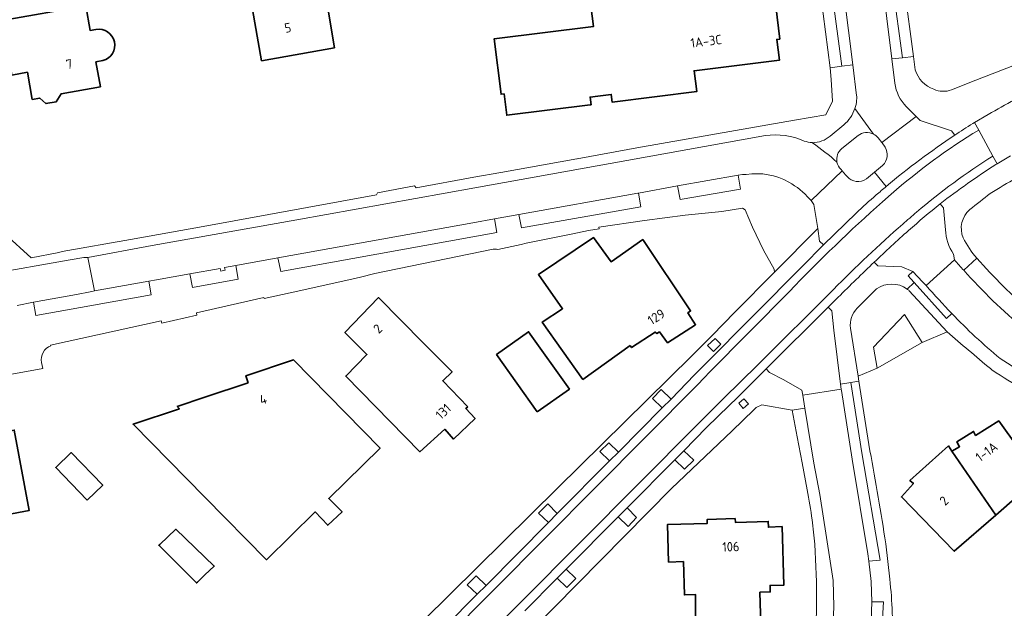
# Model space of a CAD drawing. Extents: x 152761 to 155748, y 459947 to 462743.
# Tile 133 of 256: x 153973 to 154115, y 462233 to 462317. Entities that reach past the tile are written whole.
import ezdxf
from ezdxf.enums import TextEntityAlignment as Align

# ---------------------------------------------------------------- set-up
doc = ezdxf.new("R2010")
doc.units = 0
doc.header["$LTSCALE"] = 0.75
for name, color, linetype, lineweight in [('B-RO-GR-BEPLANTING_CULTUUR_HEESTERS-GV', 251, 'CONTINUOUS', 18), ('B-RO-GR-GROENVOORZIENING-GV', 251, 'CONTINUOUS', 18), ('B-RO-GR-HAAG-GV', 251, 'CONTINUOUS', 13), ('B-RO-IE-TERREINAFSCHEIDING_KUNSTMATIG_HEKWERK-G', 251, 'IE-TERREINAFSCHEIDING-KUNSTMATIG', 18), ('B-RO-OG-BEBOUWING-GV', 6, 'CONTINUOUS', 35), ('B-RO-OG-BEBOUWING-T18', 1, 'CONTINUOUS', 18), ('B-RO-OG-TERREIN_CULTUURSCHEIDING-GV', 251, 'CONTINUOUS', 18), ('B-RO-VH-VERHARDING_ASFALT-GV', 251, 'CONTINUOUS', 18), ('B-RO-VH-VERHARDING_BETONSTRAATSTEEN-GV', 251, 'CONTINUOUS', 18), ('B-RO-VH-VERHARDING_STRAATBAKSTEEN-GV', 251, 'CONTINUOUS', 18), ('B-RO-VH-VERHARDING_TEGEL-GV', 251, 'CONTINUOUS', 18)]:
    doc.layers.add(name, color=color, linetype=linetype, lineweight=lineweight)
doc.styles.add('NLCS-ISO-M200-T18', font='NLCS-ISO.ttf', dxfattribs={"height": 0.36})
doc.linetypes.add('IE-TERREINAFSCHEIDING-KUNSTMATIG', pattern='A,4,[82,NLCS.SHX,S=0.75,R=90,X=0,Y=0],4,-2', length=10)

msp = doc.modelspace()

# ---------------------------------------------------------------- linework, layer by layer
at = {"layer": 'B-RO-GR-BEPLANTING_CULTUUR_HEESTERS-GV', "flags": 128}
msp.add_lwpolyline([(154102.785, 462271.071), (154100.289, 462275.124), (154095.814, 462270.438), (154096.355, 462267.411)], close=True, dxfattribs=at)
at = {"layer": 'B-RO-GR-GROENVOORZIENING-GV'}
for points in [[(154095.844, 462300.933, 0.30281), (154093.608, 462300.738)], [(154096.51, 462300.406, 0.1517098), (154095.844, 462300.933)], [(154091.287, 462298.872, 0.2734491), (154090.586, 462296.953)], [(154097.135, 462296.462, 0.3494173), (154097.5, 462299.098)], [(154090.586, 462296.953, 0.1572107), (154091.17, 462295.871)], [(154092.03, 462294.884, 0.3938248), (154094.833, 462294.544)]]:
    msp.add_lwpolyline(points, format="xyb", dxfattribs=at)
at = {"layer": 'B-RO-GR-GROENVOORZIENING-GV', "flags": 128}
for points in [[(154093.608, 462300.738), (154091.287, 462298.872)], [(154097.5, 462299.098), (154097.053, 462299.687), (154097.016, 462299.736), (154096.51, 462300.406)], [(154091.17, 462295.871), (154091.324, 462295.675), (154091.821, 462295.123), (154092.03, 462294.884)], [(154094.833, 462294.544), (154095.965, 462295.487), (154097.135, 462296.462)]]:
    msp.add_lwpolyline(points, dxfattribs=at)
for points in [[(154072.9, 462269.796), (154073.959, 462270.848), (154073.118, 462271.677), (154072.062, 462270.67)], [(154065.561, 462261.715), (154066.823, 462262.994), (154065.419, 462264.337), (154064.164, 462263.069)], [(154077.245, 462263.038), (154076.514, 462262.382), (154077.17, 462261.652), (154077.9, 462262.308)], [(154059.283, 462255.391), (154057.901, 462256.732), (154056.627, 462255.467), (154058.018, 462254.137)], [(154068.641, 462255.584), (154067.363, 462254.294), (154068.763, 462252.935), (154070.09, 462254.235)], [(154049.243, 462245.293), (154050.506, 462246.568), (154049.138, 462247.951), (154047.822, 462246.648)], [(154060.517, 462247.404), (154059.226, 462246.114), (154060.651, 462244.744), (154061.867, 462246.012)], [(154039.05, 462235.006), (154040.307, 462236.278), (154038.898, 462237.633), (154037.612, 462236.351)], [(154051.785, 462238.603), (154050.517, 462237.331), (154051.891, 462235.958), (154053.18, 462237.256)]]:
    msp.add_lwpolyline(points, close=True, dxfattribs=at)
at = {"layer": 'B-RO-GR-HAAG-GV'}
for points in [[(154095.844, 462300.933, 0.30281), (154093.608, 462300.738)], [(154096.51, 462300.406, 0.1517098), (154095.844, 462300.933)], [(154091.287, 462298.872, 0.2734491), (154090.586, 462296.953)], [(154097.135, 462296.462, 0.3494173), (154097.5, 462299.098)], [(154090.586, 462296.953, 0.1572107), (154091.17, 462295.871)], [(154092.03, 462294.884, 0.3938248), (154094.833, 462294.544)]]:
    msp.add_lwpolyline(points, format="xyb", dxfattribs=at)
at = {"layer": 'B-RO-GR-HAAG-GV', "flags": 128}
for points in [[(154093.608, 462300.738), (154091.287, 462298.872)], [(154097.5, 462299.098), (154097.053, 462299.687), (154097.016, 462299.736), (154096.51, 462300.406)], [(154091.17, 462295.871), (154091.324, 462295.675), (154091.821, 462295.123), (154092.03, 462294.884)], [(154094.833, 462294.544), (154095.965, 462295.487), (154097.135, 462296.462)]]:
    msp.add_lwpolyline(points, dxfattribs=at)
at = {"layer": 'B-RO-IE-TERREINAFSCHEIDING_KUNSTMATIG_HEKWERK-G', "flags": 128}
msp.add_lwpolyline([(154093.625, 462266.255), (154096.355, 462267.411), (154102.785, 462271.071), (154106.361, 462272.643)], dxfattribs=at)
at = {"layer": 'B-RO-OG-BEBOUWING-GV', "flags": 128}
for points in [[(154018.604, 462313.314), (154016.913, 462323.362), (154024.96, 462324.827), (154023.044, 462335.408), (154018.549, 462334.634), (154019.829, 462327.31), (154012.255, 462325.866), (154012.849, 462322.748), (154006.365, 462321.601), (154008.152, 462311.471)], [(154055.244, 462305.138), (154055.363, 462305.153), (154055.225, 462306.264), (154056.301, 462306.398), (154058.252, 462306.641), (154058.39, 462305.53), (154070.497, 462307.037), (154070.111, 462310.024), (154082.345, 462311.54), (154081.96, 462314.515), (154082.399, 462314.567), (154081.44, 462322.505), (154055.328, 462319.317), (154055.695, 462316.37), (154041.465, 462314.598), (154042.452, 462306.669), (154042.899, 462306.725), (154043.282, 462303.649)], [(154060.941, 462270.674), (154061.163, 462270.353), (154064.561, 462272.574), (154064.793, 462272.381), (154065.142, 462272.614), (154066.32, 462271.051), (154070.32, 462273.623), (154069.217, 462275.334), (154069.625, 462275.606), (154062.758, 462285.843), (154058.226, 462282.651), (154055.713, 462286.117), (154047.801, 462280.823), (154051.263, 462275.921), (154048.366, 462274.013), (154054.198, 462265.793)], [(154037.685, 462261.883), (154034.096, 462265.598), (154035.431, 462266.886), (154033.806, 462268.526), (154031.342, 462271.013), (154024.895, 462277.52), (154020.088, 462272.536), (154023.244, 462269.38), (154020.198, 462266.28), (154030.795, 462255.432), (154034.381, 462258.67), (154035.657, 462257.259), (154038.736, 462260.21), (154037.394, 462261.61)], [(154047.649, 462261.146), (154052.241, 462264.404), (154046.409, 462272.624), (154041.817, 462269.366)], [(154006.24, 462265.317), (154000, 462263.233), (153996.056, 462261.915), (153996.37, 462261.596), (153989.728, 462259.377), (154000, 462248.934), (154008.832, 462239.956), (154015.801, 462246.809), (154017.618, 462244.9), (154019.679, 462246.841), (154017.77, 462248.746), (154025.118, 462255.971), (154012.696, 462268.604), (154005.901, 462266.332)], [(154107.07, 462255.541), (154113.335, 462246.338), (154119.567, 462251.773), (154113.767, 462259.864), (154110.458, 462257.776), (154110.167, 462258.353), (154107.77, 462256.857), (154108.15, 462256.161)], [(153960.406, 462252.88), (153961.451, 462247.298), (153964.355, 462247.843), (153964.664, 462246.198), (153971.33, 462247.447), (153971.527, 462246.396), (153974.85, 462247.019), (153972.692, 462258.537), (153962.704, 462256.666), (153963.311, 462253.425)], [(154113.335, 462246.338), (154107.07, 462255.541), (154106.561, 462256.273), (154101.046, 462251.312), (154101.547, 462250.898), (154099.825, 462248.959), (154107.403, 462241.164)], [(153983.159, 462248.482), (153985.391, 462250.638), (153980.877, 462255.31), (153978.645, 462253.155)], [(154076.013, 462245.852), (154071.977, 462245.722), (154071.995, 462245.17), (154066.298, 462244.999), (154066.47, 462239.632), (154068.588, 462239.699), (154068.74, 462234.929), (154070.316, 462234.982), (154070.317, 462230.057), (154079.679, 462230.655), (154079.558, 462235.295), (154081.032, 462235.345), (154081.002, 462236.282), (154082.994, 462236.326), (154082.727, 462244.705), (154080.778, 462244.619), (154080.752, 462245.458), (154076.03, 462245.298)], [(154000, 462237.812), (154001.351, 462239.059), (153995.871, 462244.326), (153993.543, 462242.159), (153993.41, 462242.035), (153998.811, 462236.632), (153998.936, 462236.751)]]:
    msp.add_lwpolyline(points, close=True, dxfattribs=at)
msp.add_lwpolyline([(153984.409, 462315.942), (153983.574, 462315.811), (153982.959, 462319.326), (153970.966, 462317.227), (153972.371, 462309.411), (153974.577, 462309.808), (153975.276, 462305.924), (153976.366, 462306.12), (153977.232, 462305.337), (153978.709, 462305.603), (153979.406, 462306.716), (153985.056, 462307.731), (153984.413, 462311.31), (153985.411, 462311.489)], dxfattribs=at)
at = {"layer": 'B-RO-OG-BEBOUWING-GV'}
msp.add_lwpolyline([(153985.411, 462311.489, 0.96338), (153984.409, 462315.942)], format="xyb", dxfattribs=at)
at = {"layer": 'B-RO-OG-TERREIN_CULTUURSCHEIDING-GV', "flags": 128}
for points in [[(154089.26, 462344.026), (154087.57, 462343.935), (154087.888, 462338.618), (154088.54, 462331.476), (154091.278, 462310.684)], [(154091.278, 462310.684), (154092.868, 462310.882), (154091.065, 462325.315), (154090.033, 462333.697)], [(154095.613, 462334.52), (154098.457, 462311.722), (154099.973, 462311.898), (154098.608, 462322.067)], [(154102.841, 462279.805), (154101.486, 462281.289), (154100.771, 462280.66), (154101.606, 462279.75), (154101.641, 462279.711), (154106.305, 462274.525), (154107.048, 462275.24)], [(154103.358, 462279.266), (154102.841, 462279.805)], [(154092.53, 462273.152), (154093.625, 462266.255), (154096.355, 462267.411), (154095.814, 462270.438), (154100.289, 462275.124), (154102.785, 462271.071), (154106.361, 462272.643), (154100.946, 462278.509)], [(154096.272, 462278.765), (154093.496, 462276.015)]]:
    msp.add_lwpolyline(points, dxfattribs=at)
for points in [[(154067.759, 462293.521), (154068.107, 462291.566), (154076.759, 462293.068), (154076.413, 462295.066)], [(154062.14, 462292.51), (154062.035, 462292.503), (154045.023, 462289.447), (154045.381, 462287.5), (154062.486, 462290.55)], [(154010.486, 462283.226), (154010.899, 462281.275), (154041.859, 462286.849), (154041.5, 462288.813), (154038.396, 462288.262)], [(153997.863, 462280.935), (153998.219, 462278.978), (154004.81, 462280.158), (154004.442, 462282.147), (154002.816, 462281.832), (154002.912, 462281.451), (154002.302, 462281.31), (154002.189, 462281.712)], [(153984.186, 462278.489), (153983.571, 462278.335), (153981.628, 462277.955), (153975.463, 462276.858), (153975.791, 462274.981), (153992.308, 462277.909), (153991.97, 462279.89)], [(154095.143, 462239.762), (154096.805, 462239.899), (154094.177, 462255.258), (154092.579, 462265.369), (154091.085, 462265.135), (154091.176, 462264.424), (154091.23, 462264.199), (154092.777, 462254.387), (154095.037, 462240.815)], [(154094.71, 462215.314), (154096.142, 462215.16), (154097.244, 462233.907), (154095.578, 462233.904), (154095.125, 462219.805), (154094.968, 462217.388)]]:
    msp.add_lwpolyline(points, close=True, dxfattribs=at)
at = {"layer": 'B-RO-OG-TERREIN_CULTUURSCHEIDING-GV'}
for points in [[(154100.637, 462278.755, 0.3225657), (154096.272, 462278.765)], [(154100.946, 462278.509, 0.0268852), (154100.637, 462278.755)], [(154107.048, 462275.24, -0.006479), (154103.358, 462279.266)], [(154093.496, 462276.015, 0.2305603), (154092.53, 462273.152)]]:
    msp.add_lwpolyline(points, format="xyb", dxfattribs=at)
at = {"layer": 'B-RO-VH-VERHARDING_ASFALT-GV', "flags": 128}
for points in [[(154225.935, 462353.613), (154208.152, 462346.662), (154206.251, 462345.915), (154182.178, 462336.454), (154157.027, 462326.83), (154125.514, 462314.53), (154110.509, 462308.681), (154106.999, 462307.283)], [(154098.886, 462308.253), (154098.457, 462311.722), (154095.613, 462334.52), (154095.289, 462337.553)], [(154090.033, 462333.697), (154091.065, 462325.315), (154092.868, 462310.882), (154093.407, 462306.494)], [(154093.407, 462306.494), (154092.868, 462310.882), (154091.278, 462310.684), (154089.62, 462310.464), (154089.761, 462308.764), (154089.956, 462305.69), (154089.006, 462303.724), (154084.517, 462302.937), (154076.065, 462301.495), (154061.934, 462298.968), (154060.627, 462298.731), (154053.358, 462297.41), (154053.308, 462297.401), (154042.409, 462295.439), (154038.58, 462294.773), (154030.29, 462293.232), (154030.07, 462293.545), (154024.748, 462292.532), (154024.605, 462292.235), (153999.227, 462287.6), (153989.349, 462285.861), (153979.552, 462284.15), (153979.086, 462283.976), (153975.116, 462283.245), (153971.353, 462286.648)], [(154101.816, 462310.184), (154101.554, 462312.09), (154099.973, 462311.898), (154098.457, 462311.722), (154098.886, 462308.253)], [(154095.844, 462300.933), (154093.149, 462304.604)], [(154093.149, 462304.604), (154095.844, 462300.933)], [(154096.51, 462300.406), (154097.016, 462299.736), (154101.941, 462303.455), (154100.517, 462304.891)], [(154100.517, 462304.891), (154101.941, 462303.455), (154102.527, 462302.912), (154107.005, 462301.43), (154107.466, 462300.799)], [(154110.046, 462302.465), (154110.299, 462302.639), (154112.28, 462303.766)], [(154107.466, 462300.799), (154107.005, 462301.43), (154102.527, 462302.912), (154101.941, 462303.455), (154097.016, 462299.736), (154097.053, 462299.687), (154097.5, 462299.098)], [(154087.066, 462299.748), (154087.103, 462299.721), (154087.412, 462299.756), (154087.756, 462299.795), (154088.095, 462299.867), (154088.426, 462299.969), (154088.746, 462300.102), (154089.052, 462300.264), (154089.342, 462300.453), (154089.613, 462300.669), (154091.573, 462302.268)], [(154091.573, 462302.268), (154089.613, 462300.669), (154089.342, 462300.453), (154089.052, 462300.264), (154088.746, 462300.102), (154088.426, 462299.969), (154088.095, 462299.867), (154087.756, 462299.795), (154087.412, 462299.756), (154087.103, 462299.721)], [(153968.25, 462283.928), (153968.755, 462280.85), (153980.7, 462282.951), (153982.684, 462283.266), (153983.256, 462283.29), (153992.458, 462284.98), (154013.175, 462288.67), (154038.691, 462293.278), (154060.462, 462297.192), (154080.327, 462300.744)], [(154080.327, 462300.744), (154060.462, 462297.192), (154038.691, 462293.278), (154013.175, 462288.67), (153992.458, 462284.98), (153983.256, 462283.29), (153984.186, 462278.489), (153991.97, 462279.89), (153993.087, 462280.09), (153997.863, 462280.935), (154002.189, 462281.712), (154002.302, 462281.31), (154002.912, 462281.451), (154002.816, 462281.832), (154004.442, 462282.147), (154010.486, 462283.226), (154038.396, 462288.262), (154041.5, 462288.813), (154045.023, 462289.447), (154062.035, 462292.503), (154062.14, 462292.51), (154067.759, 462293.521), (154076.413, 462295.066), (154077.053, 462295.16), (154077.583, 462295.176)], [(154087.103, 462299.721), (154087.066, 462299.748)], [(154091.287, 462298.872), (154093.608, 462300.738)], [(154115.461, 462297.855), (154113.524, 462296.684), (154113.332, 462296.583)], [(154086.693, 462291.609), (154086.878, 462291.433), (154091.324, 462295.675), (154091.17, 462295.871)], [(154092.03, 462294.884), (154091.821, 462295.123), (154091.324, 462295.675), (154086.878, 462291.433), (154087.3, 462290.853), (154087.832, 462287.406)], [(154097.655, 462293.46), (154095.965, 462295.487), (154094.833, 462294.544)], [(154097.135, 462296.462), (154095.965, 462295.487), (154097.655, 462293.46)], [(154077.583, 462295.176), (154077.053, 462295.16), (154076.413, 462295.066), (154076.759, 462293.068), (154068.107, 462291.566), (154067.759, 462293.521), (154062.14, 462292.51), (154062.486, 462290.55), (154045.381, 462287.5), (154045.023, 462289.447), (154041.5, 462288.813), (154041.859, 462286.849), (154010.899, 462281.275), (154010.486, 462283.226), (154004.442, 462282.147), (154004.81, 462280.158), (153998.219, 462278.978), (153997.863, 462280.935), (153993.087, 462280.09), (153991.97, 462279.89), (153992.308, 462277.909), (153975.791, 462274.981), (153975.463, 462276.858), (153973.102, 462276.409)], [(154112.534, 462292.449), (154113.487, 462293.028)], [(153977.942, 462270.622), (153977.902, 462270.732), (153993.759, 462274.206), (153993.837, 462273.882), (153998.868, 462275.029), (153998.806, 462275.328), (154008.483, 462277.516), (154008.511, 462277.378), (154012.214, 462278.221), (154016.798, 462279.233), (154021.288, 462280.198), (154022.316, 462280.459), (154024.369, 462280.99), (154041.338, 462284.469), (154041.784, 462284.472), (154041.992, 462284.426), (154045.351, 462285.135), (154046.032, 462285.314), (154052.524, 462286.628), (154054.966, 462287.139), (154056.521, 462287.399), (154056.46, 462287.624), (154063.014, 462288.593), (154068.834, 462289.359), (154074.099, 462289.849), (154077.066, 462290.33), (154077.432, 462290.118), (154078.478, 462287.606), (154080.087, 462284.331), (154081.592, 462281.622), (154081.648, 462281.162), (154087.832, 462287.406), (154087.3, 462290.853), (154086.878, 462291.433)], [(154086.878, 462291.433), (154086.693, 462291.609)], [(154087.832, 462287.406), (154088.111, 462285.595), (154088.651, 462285.067), (154093.331, 462289.64)], [(154105.378, 462290.966), (154105.846, 462290.367), (154106.131, 462287.26)], [(154106.131, 462287.26), (154105.846, 462290.367), (154105.378, 462290.966)], [(154034.429, 462230.384), (154039.05, 462235.006), (154037.612, 462236.351), (154038.898, 462237.633), (154040.307, 462236.278), (154049.243, 462245.293), (154047.822, 462246.648), (154049.138, 462247.951), (154050.506, 462246.568), (154058.018, 462254.137), (154056.627, 462255.467), (154057.901, 462256.732), (154059.283, 462255.391), (154065.561, 462261.715), (154064.164, 462263.069), (154065.419, 462264.337), (154066.823, 462262.994), (154070.184, 462266.458), (154071.571, 462267.839), (154085.666, 462282.047), (154088.651, 462285.067), (154088.111, 462285.595), (154087.832, 462287.406), (154081.648, 462281.162), (154075.978, 462275.437), (154072.69, 462272.099), (154069.789, 462269.185), (154050.535, 462250.212), (154031.358, 462231.274)], [(153973.102, 462276.409), (153975.463, 462276.858), (153981.628, 462277.955), (153983.571, 462278.335), (153984.186, 462278.489), (153983.256, 462283.29), (153982.684, 462283.266), (153980.7, 462282.951), (153968.755, 462280.85), (153968.408, 462280.789)], [(154095.931, 462282.615), (154096.437, 462282.089), (154099.872, 462281.934), (154101.486, 462281.289), (154102.841, 462279.805), (154103.358, 462279.266), (154107.432, 462282.943), (154107.273, 462283.768)], [(154099.872, 462281.934), (154096.437, 462282.089), (154095.931, 462282.615)], [(154107.432, 462282.943), (154103.358, 462279.266)], [(154107.273, 462283.768), (154107.432, 462282.943)], [(154110.648, 462283.174), (154108.748, 462281.433)], [(154108.748, 462281.433), (154110.648, 462283.174)], [(154100.637, 462278.755), (154101.641, 462279.711), (154101.606, 462279.75), (154100.771, 462280.66), (154101.486, 462281.289), (154099.872, 462281.934)], [(154093.496, 462276.015), (154096.272, 462278.765)], [(154107.048, 462275.24), (154106.305, 462274.525), (154101.641, 462279.711), (154100.637, 462278.755)], [(154100.946, 462278.509), (154106.361, 462272.643)], [(154090.76, 462277.578), (154089.313, 462276.159), (154089.868, 462275.64), (154090.155, 462272.839), (154091.085, 462265.135), (154092.579, 462265.369), (154093.736, 462265.552), (154093.625, 462266.255), (154092.53, 462273.152)], [(153969.752, 462275.276), (153970.85, 462268.495), (153971.198, 462266.344), (153971.301, 462266.361), (153976.82, 462267.362), (153976.615, 462268.216)], [(154113.972, 462268.801), (154121.245, 462264.151), (154127.625, 462261.108), (154131.073, 462259.17), (154148.62, 462247.375), (154151.994, 462245.247), (154158.619, 462240.704), (154167.456, 462234.789), (154171.088, 462232.328), (154197.336, 462214.71), (154197.861, 462214.348), (154211.287, 462205.345), (154219.492, 462199.843), (154227.31, 462203.516), (154216.788, 462209.019)], [(154167.456, 462234.789), (154166.586, 462233.344), (154157.714, 462239.337), (154158.619, 462240.704), (154151.994, 462245.247), (154151.117, 462243.736), (154147.747, 462246.015), (154148.62, 462247.375), (154131.073, 462259.17), (154127.625, 462261.108), (154127.225, 462260.085), (154120.726, 462263.273), (154121.245, 462264.151), (154113.972, 462268.801)], [(154039.927, 462222.825), (154066.885, 462250.159), (154075.592, 462258.424), (154078.662, 462261.46), (154078.989, 462261.793), (154079.831, 462262.146), (154084.17, 462261.388), (154086.007, 462261.682), (154085.71, 462263.54), (154085.569, 462264.279), (154082.996, 462265.72), (154080.937, 462266.799), (154080.429, 462267.312), (154076.268, 462263.17), (154075.163, 462262.082), (154071.911, 462258.887), (154068.641, 462255.584), (154070.09, 462254.235), (154068.763, 462252.935), (154067.363, 462254.294), (154060.517, 462247.404), (154061.867, 462246.012), (154060.651, 462244.744), (154059.226, 462246.114), (154051.785, 462238.603), (154053.18, 462237.256), (154051.891, 462235.958), (154050.517, 462237.331), (154045.847, 462232.654)], [(154095.125, 462219.805), (154095.578, 462233.904), (154095.479, 462236.842), (154095.143, 462239.762), (154095.037, 462240.815), (154092.777, 462254.387), (154091.23, 462264.199), (154091.176, 462264.424), (154085.71, 462263.54), (154086.007, 462261.682), (154087.267, 462253.796), (154088.122, 462249.291), (154090.024, 462237.008), (154090.142, 462233.278), (154089.63, 462220.23)], [(154095.317, 462255.564), (154093.736, 462265.552), (154092.579, 462265.369), (154094.177, 462255.258), (154096.805, 462239.899), (154095.143, 462239.762), (154095.479, 462236.842), (154095.578, 462233.904), (154097.244, 462233.907), (154096.142, 462215.16), (154094.71, 462215.314), (154094.145, 462210.978), (154095.596, 462210.837), (154094.584, 462203.401), (154093.147, 462203.548), (154093.03, 462202.599), (154094.318, 462202.44), (154093.298, 462190.009), (154093.025, 462176.463), (154093.334, 462172.914), (154092.064, 462172.67), (154093.002, 462168.936)], [(154090.038, 462161.909), (154088.129, 462161.023), (154085.395, 462160.937), (154085.141, 462170.818), (154085.114, 462171.886), (154086.619, 462172.153), (154086.32, 462176.449), (154085.058, 462176.453), (154084.871, 462180.492), (154084.761, 462185.426), (154085.202, 462196.541), (154086.884, 462196.383), (154087.115, 462199.599), (154089.578, 462218.756), (154089.63, 462220.23), (154090.142, 462233.278), (154090.024, 462237.008), (154088.122, 462249.291), (154087.267, 462253.796), (154086.007, 462261.682), (154084.17, 462261.388), (154084.9, 462257.587), (154085.62, 462253.824), (154086.297, 462249.975)], [(154098.152, 462237.189), (154097.579, 462242.248)]]:
    msp.add_lwpolyline(points, dxfattribs=at)
at = {"layer": 'B-RO-VH-VERHARDING_ASFALT-GV'}
for points in [[(154104.468, 462307.392, -0.2472418), (154101.816, 462310.184)], [(154098.886, 462308.253, 0.1610967), (154100.517, 462304.891)], [(154100.517, 462304.891, -0.1610967), (154098.886, 462308.253)], [(154106.999, 462307.283, -0.197147), (154104.468, 462307.392)], [(154093.149, 462304.604, 0.0685686), (154093.407, 462305.83)], [(154093.407, 462305.83, -0.0685686), (154093.149, 462304.604)], [(154093.407, 462305.83, 0.0361446), (154093.407, 462306.494)], [(154093.407, 462306.494, -0.0361446), (154093.407, 462305.83)], [(154112.28, 462303.766, -0.011635), (154116.007, 462305.859)], [(154093.149, 462304.604, -0.1334638), (154091.573, 462302.268)], [(154091.573, 462302.268, 0.1334638), (154093.149, 462304.604)], [(154107.466, 462300.799, -0.0061429), (154110.046, 462302.465)], [(154093.608, 462300.738, -0.30281), (154095.844, 462300.933)], [(154095.844, 462300.933, -0.1517098), (154096.51, 462300.406)], [(154085.906, 462299.963, 0.1410851), (154080.327, 462300.744)], [(154080.327, 462300.744, -0.1410851), (154085.906, 462299.963)], [(154087.066, 462299.748, -0.0783145), (154085.906, 462299.963)], [(154085.906, 462299.963, 0.0783145), (154087.066, 462299.748)], [(154087.103, 462299.721, -0.0222563), (154090.586, 462296.953)], [(154090.586, 462296.953, 0.0222563), (154087.103, 462299.721)], [(154097.655, 462293.46, -0.027995), (154107.466, 462300.799)], [(154090.586, 462296.953, -0.2734491), (154091.287, 462298.872)], [(154097.5, 462299.098, -0.3494173), (154097.135, 462296.462)], [(154091.17, 462295.871, -0.1572107), (154090.586, 462296.953)], [(154113.487, 462293.028, -0.0098171), (154121.07, 462297.305)], [(154077.583, 462295.176, -0.1650428), (154083.691, 462294.076)], [(154083.691, 462294.076, 0.1650428), (154077.583, 462295.176)], [(154113.332, 462296.583, 0.0215722), (154105.378, 462290.966)], [(154083.691, 462294.076, -0.0908826), (154086.693, 462291.609)], [(154086.693, 462291.609, 0.0908826), (154083.691, 462294.076)], [(154094.833, 462294.544, -0.3938248), (154092.03, 462294.884)], [(154096.226, 462292.246, -0.0041652), (154097.655, 462293.46)], [(154109.623, 462290.135, 0.0082315), (154112.534, 462292.449)], [(154093.331, 462289.64, -0.0089115), (154096.226, 462292.246)], [(154105.378, 462290.966, 0.0100814), (154100.858, 462287.146)], [(154108.691, 462286.086, -0.3294608), (154109.623, 462290.135)], [(154100.858, 462287.146, 0.0112055), (154095.931, 462282.615)], [(154106.131, 462287.26, 0.1237724), (154107.273, 462283.768)], [(154107.273, 462283.768, -0.1237724), (154106.131, 462287.26)], [(154110.648, 462283.174, -0.0745456), (154108.691, 462286.086)], [(154095.931, 462282.615, 0.0037219), (154090.76, 462277.578)], [(154108.748, 462281.433, -0.0063879), (154107.432, 462282.943)], [(154107.432, 462282.943, 0.0063879), (154108.748, 462281.433)], [(154118.424, 462275.44, -0.0333979), (154110.648, 462283.174)], [(154117.436, 462273.042, -0.0368269), (154108.748, 462281.433)], [(154108.748, 462281.433, 0.0368269), (154117.436, 462273.042)], [(154096.272, 462278.765, -0.3225657), (154100.637, 462278.755)], [(154100.637, 462278.755, -0.0268852), (154100.946, 462278.509)], [(154103.358, 462279.266, 0.006479), (154107.048, 462275.24)], [(154092.53, 462273.152, -0.2305603), (154093.496, 462276.015)], [(154107.048, 462275.24, 0.0291072), (154113.972, 462268.801)], [(154113.972, 462268.801, -0.0291072), (154107.048, 462275.24)], [(154106.361, 462272.643, 0.0066729), (154112.587, 462267.344)], [(153976.615, 462268.216, -0.3704261), (153977.942, 462270.622)], [(154112.587, 462267.344, 0.0057712), (154113.4, 462266.751)], [(154113.4, 462266.751, 0.0122498), (154122.557, 462261.305)], [(154097.579, 462242.248, 0.0096157), (154095.317, 462255.564)], [(154086.297, 462249.975, -0.0171498), (154087.037, 462245.667)], [(154087.037, 462245.667, -0.0154148), (154087.401, 462242.168)], [(154087.401, 462242.168, -0.0421918), (154087.21, 462225.032)], [(154098.472, 462227.523, 0.0420048), (154098.152, 462237.189)]]:
    msp.add_lwpolyline(points, format="xyb", dxfattribs=at)
at = {"layer": 'B-RO-VH-VERHARDING_ASFALT-GV', "flags": 128}
for points in [[(154082.996, 462265.72), (154085.569, 462264.279), (154085.71, 462263.54), (154091.176, 462264.424), (154091.085, 462265.135), (154090.155, 462272.839), (154089.868, 462275.64), (154089.313, 462276.159), (154080.429, 462267.312), (154080.937, 462266.799)], [(154072.9, 462269.796), (154072.062, 462270.67), (154073.118, 462271.677), (154073.959, 462270.848)], [(154077.245, 462263.038), (154077.9, 462262.308), (154077.17, 462261.652), (154076.514, 462262.382)]]:
    msp.add_lwpolyline(points, close=True, dxfattribs=at)
at = {"layer": 'B-RO-VH-VERHARDING_BETONSTRAATSTEEN-GV', "flags": 128}
for points in [[(154073.187, 462356.658), (154078.189, 462353.165), (154085.552, 462348.901), (154085.872, 462344.662), (154086.145, 462339.767), (154086.244, 462339.775), (154086.896, 462331.447), (154086.846, 462331.441), (154088.264, 462320.799), (154089.62, 462310.464), (154091.278, 462310.684), (154088.54, 462331.476), (154087.888, 462338.618), (154087.57, 462343.935), (154089.26, 462344.026), (154089.162, 462346.181)], [(154098.608, 462322.067), (154099.973, 462311.898), (154101.554, 462312.09), (154100.263, 462321.75), (154100.781, 462324.491), (154099.352, 462335.976)], [(154112.28, 462303.766), (154110.299, 462302.639), (154110.897, 462301.534), (154112.921, 462297.797), (154113.524, 462296.684), (154115.461, 462297.855)]]:
    msp.add_lwpolyline(points, dxfattribs=at)
at = {"layer": 'B-RO-VH-VERHARDING_BETONSTRAATSTEEN-GV'}
msp.add_lwpolyline([(154116.007, 462305.859, 0.011635), (154112.28, 462303.766)], format="xyb", dxfattribs=at)
at = {"layer": 'B-RO-VH-VERHARDING_STRAATBAKSTEEN-GV'}
for points in [[(154110.897, 462301.534, 0.0428678), (154098.374, 462292.361)], [(154102.006, 462289.785, -0.03662), (154112.921, 462297.797)], [(154097.122, 462291.26, 0.0207092), (154083.768, 462278.393)], [(154100.024, 462288.064, -0.0035123), (154102.006, 462289.785)], [(154090.083, 462278.678, -0.0175391), (154100.024, 462288.064)]]:
    msp.add_lwpolyline(points, format="xyb", dxfattribs=at)
at = {"layer": 'B-RO-VH-VERHARDING_STRAATBAKSTEEN-GV', "flags": 128}
for points in [[(154112.921, 462297.797), (154110.897, 462301.534)], [(154098.374, 462292.361), (154097.122, 462291.26)], [(154083.768, 462278.393), (154072.285, 462266.795), (154071.652, 462266.124), (154070.497, 462264.925), (154034.24, 462228.434), (153977.443, 462171.268), (153980.263, 462168.455), (154037.092, 462225.619), (154070.574, 462259.299), (154074.345, 462263.044), (154079.24, 462267.899), (154090.083, 462278.678)]]:
    msp.add_lwpolyline(points, dxfattribs=at)
at = {"layer": 'B-RO-VH-VERHARDING_TEGEL-GV'}
for points in [[(154110.046, 462302.465, 0.0061429), (154107.466, 462300.799)], [(154098.374, 462292.361, -0.0428678), (154110.897, 462301.534)], [(154107.466, 462300.799, 0.027995), (154097.655, 462293.46)], [(154112.921, 462297.797, 0.03662), (154102.006, 462289.785)], [(154105.378, 462290.966, -0.0215722), (154113.332, 462296.583)], [(154097.655, 462293.46, 0.0041652), (154096.226, 462292.246)], [(154083.768, 462278.393, -0.0207092), (154097.122, 462291.26)], [(154096.226, 462292.246, 0.0089115), (154093.331, 462289.64)], [(154102.006, 462289.785, 0.0035123), (154100.024, 462288.064)], [(154100.858, 462287.146, -0.0100814), (154105.378, 462290.966)], [(154100.024, 462288.064, 0.0175391), (154090.083, 462278.678)], [(154095.931, 462282.615, -0.0112055), (154100.858, 462287.146)], [(154090.76, 462277.578, -0.0037219), (154095.931, 462282.615)]]:
    msp.add_lwpolyline(points, format="xyb", dxfattribs=at)
at = {"layer": 'B-RO-VH-VERHARDING_TEGEL-GV', "flags": 128}
for points in [[(154110.897, 462301.534), (154110.299, 462302.639), (154110.046, 462302.465)], [(154113.332, 462296.583), (154113.524, 462296.684), (154112.921, 462297.797)], [(154097.122, 462291.26), (154098.374, 462292.361)], [(154093.331, 462289.64), (154088.651, 462285.067), (154085.666, 462282.047), (154071.571, 462267.839), (154070.184, 462266.458), (154066.823, 462262.994), (154065.561, 462261.715), (154059.283, 462255.391), (154058.018, 462254.137), (154050.506, 462246.568), (154049.243, 462245.293), (154040.307, 462236.278), (154039.05, 462235.006), (154034.429, 462230.384)], [(154090.083, 462278.678), (154079.24, 462267.899), (154074.345, 462263.044), (154070.574, 462259.299), (154037.092, 462225.619), (153980.263, 462168.455), (153981.153, 462167.572)], [(154034.24, 462228.434), (154070.497, 462264.925), (154071.652, 462266.124), (154072.285, 462266.795), (154083.768, 462278.393)], [(154045.847, 462232.654), (154050.517, 462237.331), (154051.785, 462238.603), (154059.226, 462246.114), (154060.517, 462247.404), (154067.363, 462254.294), (154068.641, 462255.584), (154071.911, 462258.887), (154075.163, 462262.082), (154076.268, 462263.17), (154080.429, 462267.312), (154089.313, 462276.159), (154090.76, 462277.578)]]:
    msp.add_lwpolyline(points, dxfattribs=at)

# ---------------------------------------------------------------- texts
at = {"layer": 'B-RO-OG-BEBOUWING-T18', "style": 'NLCS-ISO-M200-T18'}
for s, rotation, p in [('5', 10, (154011.903, 462316.194)), ('1A-3C', 7.1, (154071.843, 462314.269)), ('7', 10.2, (153980.586, 462310.992)), ('129', 32.8, (154064.702, 462274.766)), ('2', 43.8, (154024.787, 462273.069)), ('4', 18.5, (154008.355, 462262.935)), ('131', 44.3, (154034.175, 462261.19)), ('1-1A', 35.6, (154112.025, 462255.429)), ('2', 44.2, (154105.93, 462248.418)), ('106', 1.8, (154075.384, 462241.83))]:
    msp.add_text(s, height=1.35, rotation=rotation, dxfattribs=at).set_placement(p, align=Align.MIDDLE)

doc.saveas('drawing.dxf')
